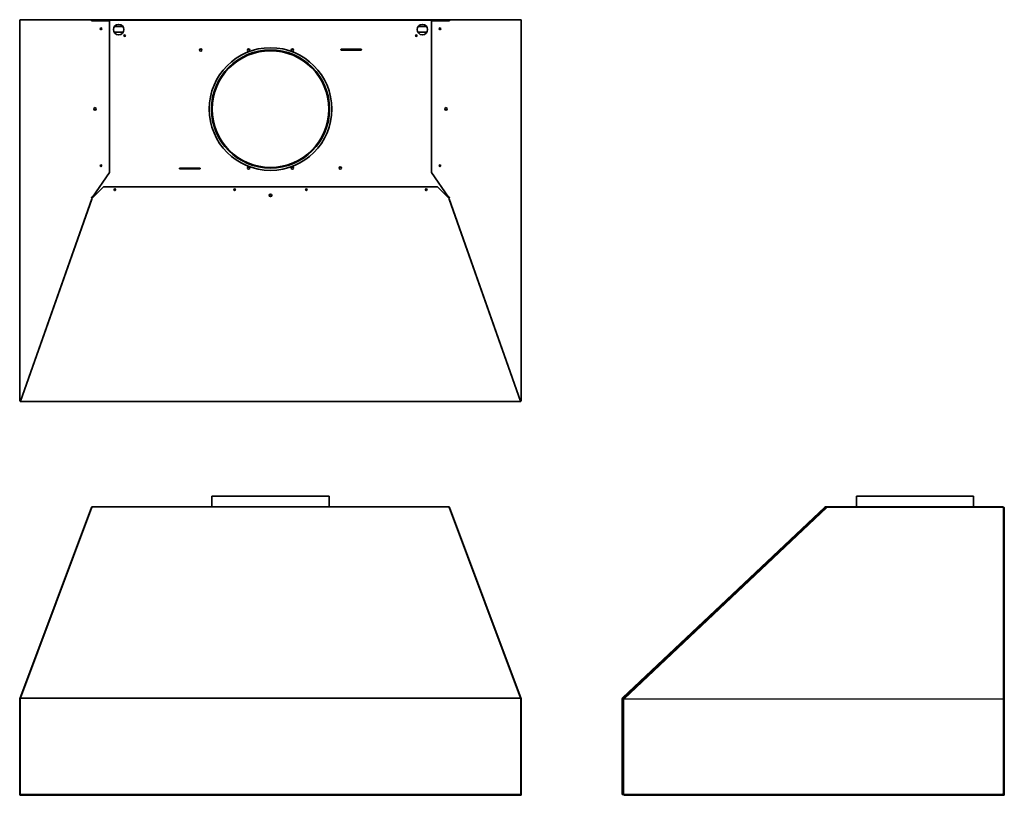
# Model space of a CAD drawing. Extents: x -4 to 78.3, y -1.5 to 63.3.
import ezdxf

# ---------------------------------------------------------------- set-up
doc = ezdxf.new("R2010")
doc.units = 0
doc.header["$MEASUREMENT"] = 0

msp = doc.modelspace()

# ---------------------------------------------------------------- linework, layer by layer
at = {"color": 7, "lineweight": 35}
for p, q in [((-3.959, 63.24), (-3.959, 31.52)), ((-3.954, 63.24), (-3.959, 63.24)), ((-3.871, 63.329), (-3.919, 63.329)), ((-3.919, 63.329), (-3.919, 63.314)), ((-3.87, 63.329), (-3.863, 63.329)), ((2.114, 63.329), (-3.863, 63.329)), ((2.114, 63.24), (2.03, 63.24)), ((2.085, 63.27), (2.066, 63.27)), ((2.085, 63.27), (2.085, 63.291)), ((2.114, 63.329), (3.435, 63.329)), ((2.114, 63.3), (2.139, 63.3)), ((2.114, 63.3), (31.887, 63.3)), ((2.114, 63.24), (3.552, 63.24)), ((30.566, 63.329), (3.435, 63.329)), ((3.435, 63.329), (3.435, 63.3)), ((3.552, 63.24), (3.552, 50.544)), ((3.963, 62.765), (4.659, 62.765)), ((29.343, 62.765), (30.039, 62.765)), ((31.887, 63.24), (30.449, 63.24)), ((30.449, 63.24), (30.449, 50.544)), ((31.887, 63.329), (30.566, 63.329)), ((30.566, 63.329), (30.566, 63.3)), ((31.887, 63.3), (31.862, 63.3)), ((31.887, 63.329), (37.864, 63.329)), ((31.971, 63.24), (31.887, 63.24)), ((31.917, 63.291), (31.917, 63.27)), ((31.936, 63.27), (31.917, 63.27)), ((37.871, 63.329), (37.864, 63.329)), ((37.921, 63.329), (37.872, 63.329)), ((37.921, 63.329), (37.921, 63.314)), ((37.955, 63.24), (37.961, 63.24)), ((37.961, 63.24), (37.961, 31.52)), ((3.93, 62.285), (4.692, 62.285)), ((29.31, 62.285), (30.072, 62.285)), ((24.58, 60.857), (22.906, 60.857)), ((22.906, 60.795), (24.58, 60.795)), ((2.114, 48.502), (3.552, 50.544)), ((11.095, 50.92), (9.421, 50.92)), ((9.421, 50.858), (11.095, 50.858)), ((31.887, 48.502), (30.449, 50.544)), ((2.08, 48.382), (3.05, 49.347)), ((3.05, 49.347), (30.951, 49.347)), ((30.951, 49.347), (31.921, 48.382)), ((2.071, 48.341), (-3.895, 31.45)), ((2.071, 48.321), (-3.895, 31.429)), ((2.114, 48.502), (2.03, 48.502)), ((2.071, 48.321), (2.071, 48.341)), ((2.111, 48.485), (2.111, 48.502)), ((2.112, 48.437), (2.112, 48.457)), ((2.133, 48.437), (2.112, 48.437)), ((2.133, 48.437), (2.134, 48.457)), ((2.135, 48.437), (2.133, 48.437)), ((31.866, 48.437), (31.868, 48.437)), ((31.868, 48.437), (31.868, 48.457)), ((31.868, 48.437), (31.889, 48.437)), ((31.887, 48.502), (31.971, 48.502)), ((31.889, 48.437), (31.889, 48.457)), ((31.891, 48.485), (31.891, 48.502)), ((31.93, 48.321), (31.93, 48.341)), ((37.896, 31.45), (31.93, 48.341)), ((37.896, 31.429), (31.93, 48.321)), ((-3.959, 31.52), (-3.93, 31.52)), ((-3.93, 31.52), (-3.93, 31.527)), ((-3.919, 31.52), (-3.93, 31.52)), ((-3.879, 31.496), (-3.919, 31.496)), ((-3.919, 31.486), (-3.919, 31.496)), ((-3.919, 31.446), (-3.919, 31.431)), ((-3.919, 31.431), (-3.919, 31.401)), ((37.921, 31.401), (-3.919, 31.401)), ((-3.889, 31.467), (-3.897, 31.467)), ((-3.895, 31.429), (-3.895, 31.45)), ((37.921, 31.496), (37.88, 31.496)), ((37.898, 31.467), (37.89, 31.467)), ((37.896, 31.429), (37.896, 31.45)), ((37.92, 31.52), (37.931, 31.52)), ((37.921, 31.486), (37.921, 31.496)), ((37.921, 31.446), (37.921, 31.431)), ((37.921, 31.431), (37.921, 31.401)), ((37.931, 31.52), (37.931, 31.527)), ((37.961, 31.52), (37.931, 31.52)), ((12.111, 23.511), (17.001, 23.511)), ((12.111, 23.511), (12.111, 22.615)), ((17.001, 23.511), (21.891, 23.511)), ((21.891, 23.511), (21.891, 22.615)), ((65.961, 23.511), (75.741, 23.511)), ((65.961, 23.511), (65.961, 22.615)), ((75.741, 23.511), (75.741, 22.615)), ((2.03, 22.557), (-3.954, 6.552)), ((2.071, 22.591), (-3.895, 6.64)), ((2.067, 22.582), (2.065, 22.581)), ((2.071, 22.591), (2.08, 22.615)), ((31.921, 22.615), (2.08, 22.615)), ((31.921, 22.615), (31.93, 22.591)), ((37.896, 6.64), (31.93, 22.591)), ((31.934, 22.582), (31.936, 22.581)), ((31.971, 22.557), (37.955, 6.552)), ((46.422, 6.64), (63.313, 22.591)), ((46.442, 6.618), (63.334, 22.569)), ((47.916, 7.946), (63.171, 22.351)), ((47.916, 7.946), (63.171, 22.351)), ((63.171, 22.351), (63.428, 22.586)), ((63.171, 22.351), (63.428, 22.586)), ((63.313, 22.591), (63.334, 22.569)), ((64.339, 22.615), (63.375, 22.615)), ((63.375, 22.615), (63.375, 22.586)), ((63.431, 22.586), (63.375, 22.586)), ((63.43, 22.587), (63.443, 22.581)), ((63.43, 22.587), (63.43, 22.587)), ((63.495, 22.586), (63.433, 22.586)), ((63.433, 22.586), (63.443, 22.581)), ((63.443, 22.581), (63.448, 22.579)), ((63.443, 22.581), (63.495, 22.557)), ((63.478, 22.586), (63.495, 22.586)), ((78.233, 22.615), (63.495, 22.615)), ((63.495, 22.615), (63.495, 22.557)), ((78.233, 22.557), (78.233, 22.615)), ((78.322, 22.526), (78.322, 6.54)), ((46.532, 6.632), (47.916, 7.946)), ((46.532, 6.632), (47.916, 7.946)), ((-3.919, 6.575), (-3.895, 6.64)), ((37.896, 6.64), (37.921, 6.575)), ((46.422, 6.64), (46.442, 6.618)), ((46.498, 6.599), (46.532, 6.632)), ((46.498, 6.599), (46.532, 6.632)), ((46.518, 6.577), (46.498, 6.599)), ((46.518, 6.577), (46.498, 6.599)), ((-3.959, 6.521), (-3.959, -1.419)), ((-3.959, 6.521), (-3.919, 6.521)), ((-3.954, 6.552), (-3.926, 6.542)), ((-3.919, -1.411), (-3.919, 6.575)), ((37.921, -1.411), (37.921, 6.575)), ((37.961, 6.521), (37.921, 6.521)), ((37.955, 6.552), (37.927, 6.542)), ((37.961, 6.521), (37.961, -1.419)), ((46.424, 6.575), (46.394, 6.575)), ((46.394, -1.411), (46.394, 6.575)), ((46.424, -1.411), (46.424, 6.575)), ((46.513, 6.521), (46.424, 6.521)), ((46.513, 6.521), (46.546, 6.552)), ((46.513, 6.521), (46.542, 6.548)), ((78.233, 6.552), (78.233, 6.521)), ((78.233, 6.521), (78.263, 6.517)), ((78.263, 6.535), (78.263, 6.545)), ((78.293, 6.535), (78.263, 6.535)), ((78.263, 6.517), (78.263, 6.535)), ((78.322, 6.54), (78.293, 6.54)), ((78.293, 6.512), (78.293, 6.535)), ((78.322, 6.501), (78.322, 6.54)), ((78.322, -1.366), (78.322, 6.501)), ((-3.919, -1.419), (-3.959, -1.419)), ((-3.919, -1.411), (-3.919, -1.459)), ((-3.919, -1.453), (-3.919, -1.448)), ((37.921, -1.459), (-3.919, -1.459)), ((-3.919, -1.504), (-3.919, -1.494)), ((-3.919, -1.504), (-3.897, -1.504)), ((-2.099, -1.479), (-3.87, -1.479)), ((-2.099, -1.509), (-3.87, -1.509)), ((-2.072, -1.504), (36.073, -1.504)), ((36.1, -1.479), (37.871, -1.479)), ((36.1, -1.509), (37.871, -1.509)), ((37.898, -1.504), (37.921, -1.504)), ((37.921, -1.411), (37.921, -1.459)), ((37.961, -1.419), (37.921, -1.419)), ((37.921, -1.504), (37.921, -1.494)), ((46.513, -1.419), (46.425, -1.419)), ((46.513, -1.419), (46.513, -1.509)), ((78.178, -1.509), (46.513, -1.509)), ((78.178, -1.419), (78.178, -1.509)), ((78.178, -1.419), (78.233, -1.419)), ((78.183, -1.419), (78.183, -1.435)), ((78.213, -1.419), (78.213, -1.435)), ((78.263, -1.465), (78.263, -1.419)), ((78.263, -1.465), (78.278, -1.465)), ((78.322, -1.416), (78.293, -1.416)), ((78.293, -1.419), (78.293, -1.435)), ((78.293, -1.435), (78.293, -1.419)), ((78.322, -1.416), (78.322, -1.366)), ((78.322, -1.416), (78.322, -1.435))]:
    msp.add_line(p, q, dxfattribs=at)
at = {"color": 7, "lineweight": 13}
for p, q in [((31.93, 22.591), (2.071, 22.591)), ((46.498, 6.599), (63.43, 22.587)), ((63.495, 22.557), (46.546, 6.552)), ((78.233, 22.557), (63.495, 22.557)), ((78.233, 6.552), (78.233, 22.557)), ((37.896, 6.64), (-3.895, 6.64)), ((37.921, 6.575), (-3.919, 6.575)), ((78.233, 6.521), (46.513, 6.521)), ((46.513, 6.521), (46.513, -1.419)), ((78.233, 6.552), (46.546, 6.552)), ((78.233, -1.419), (78.233, 6.521)), ((-3.919, -1.411), (37.921, -1.411)), ((46.513, -1.419), (78.178, -1.419))]:
    msp.add_line(p, q, dxfattribs=at)
at = {"color": 7, "lineweight": 35}
for points in [[(-3.863, 63.329), (-3.877, 63.328), (-3.89, 63.325), (-3.903, 63.32), (-3.915, 63.312), (-3.926, 63.303), (-3.935, 63.292), (-3.943, 63.28), (-3.948, 63.267), (-3.952, 63.253), (-3.954, 63.24)], [(2.11, 63.24), (2.109, 63.252), (2.107, 63.263), (2.105, 63.274), (2.101, 63.283), (2.098, 63.289), (2.095, 63.294), (2.091, 63.297), (2.088, 63.299), (2.085, 63.3)], [(2.11, 63.24), (2.107, 63.25), (2.103, 63.259), (2.097, 63.265), (2.091, 63.269), (2.085, 63.27)], [(31.917, 63.3), (31.912, 63.299), (31.907, 63.295), (31.903, 63.289), (31.898, 63.278), (31.894, 63.265), (31.892, 63.25), (31.891, 63.24)], [(31.917, 63.27), (31.911, 63.269), (31.906, 63.267), (31.901, 63.262), (31.898, 63.258), (31.895, 63.253), (31.893, 63.246), (31.891, 63.24)], [(37.864, 63.329), (37.878, 63.328), (37.891, 63.325), (37.904, 63.32), (37.916, 63.312), (37.927, 63.303), (37.936, 63.292), (37.944, 63.28), (37.95, 63.267), (37.953, 63.254), (37.955, 63.24)], [(2.08, 48.465), (2.073, 48.47), (2.067, 48.477), (2.063, 48.485), (2.059, 48.493), (2.058, 48.502)], [(31.921, 48.465), (31.928, 48.47), (31.934, 48.477), (31.939, 48.485), (31.942, 48.493), (31.943, 48.502)], [(-3.954, 31.554), (-3.948, 31.545), (-3.941, 31.536), (-3.932, 31.529), (-3.924, 31.524), (-3.916, 31.519), (-3.903, 31.513), (-3.889, 31.509), (-3.875, 31.506)], [(-3.919, 31.431), (-3.912, 31.432), (-3.905, 31.436), (-3.899, 31.443), (-3.895, 31.45)], [(37.955, 31.554), (37.95, 31.545), (37.942, 31.536), (37.933, 31.529), (37.925, 31.524), (37.917, 31.519), (37.904, 31.513), (37.89, 31.509), (37.876, 31.506)], [(37.896, 31.45), (37.902, 31.441), (37.908, 31.435), (37.915, 31.432), (37.921, 31.431)], [(-3.954, 6.552), (-3.95, 6.561), (-3.944, 6.57), (-3.937, 6.577), (-3.931, 6.582), (-3.924, 6.586), (-3.913, 6.592)], [(37.955, 6.552), (37.951, 6.561), (37.945, 6.57), (37.938, 6.577), (37.932, 6.582), (37.925, 6.586), (37.914, 6.592)], [(46.546, 6.552), (46.526, 6.576), (46.517, 6.585), (46.509, 6.593), (46.502, 6.597), (46.5, 6.599), (46.499, 6.599), (46.499, 6.599), (46.498, 6.599)], [(-3.919, 6.545), (-3.923, 6.545), (-3.925, 6.544), (-3.926, 6.542)], [(37.921, 6.545), (37.925, 6.544), (37.926, 6.543), (37.927, 6.542)], [(46.542, 6.548), (46.531, 6.563), (46.523, 6.573), (46.519, 6.577), (46.518, 6.577), (46.518, 6.577)], [(46.542, 6.548), (46.529, 6.565), (46.519, 6.577)], [(78.322, 6.54), (78.321, 6.542), (78.32, 6.544), (78.314, 6.548), (78.304, 6.551), (78.295, 6.553), (78.286, 6.554), (78.273, 6.555), (78.259, 6.554), (78.233, 6.552)], [(78.293, 6.54), (78.292, 6.54), (78.292, 6.541), (78.29, 6.542), (78.284, 6.544), (78.272, 6.545), (78.256, 6.545), (78.239, 6.543), (78.233, 6.542)], [(78.233, 6.521), (78.277, 6.514), (78.297, 6.511), (78.313, 6.507), (78.318, 6.505), (78.321, 6.503), (78.322, 6.502), (78.322, 6.501)]]:
    msp.add_lwpolyline(points, dxfattribs=at)
for centre, radius in [((2.833, 62.567), 0.068), ((4.311, 62.5), 0.437), ((29.691, 62.5), 0.437), ((31.168, 62.567), 0.068), ((4.811, 62), 0.068), ((29.191, 62), 0.068), ((11.171, 60.795), 0.098), ((17.001, 55.858), 5.125), ((15.171, 60.795), 0.098), ((18.83, 60.795), 0.098), ((17.001, 55.858), 4.937), ((17.001, 55.858), 4.89), ((17.001, 55.858), 4.875), ((2.336, 55.868), 0.107), ((31.666, 55.868), 0.107), ((2.833, 51.119), 0.068), ((15.171, 50.92), 0.098), ((18.83, 50.92), 0.098), ((22.83, 50.92), 0.098), ((31.168, 51.119), 0.068), ((3.991, 49.114), 0.068), ((14.001, 49.114), 0.068), ((17.001, 48.642), 0.106), ((20.001, 49.114), 0.068), ((30.011, 49.114), 0.068)]:
    msp.add_circle(centre, radius, dxfattribs=at)
for centre, radius, start, end in [((-3.87, 63.24), 0.0895, 90, 179.99999), ((37.871, 63.24), 0.0895, 0, 90), ((22.906, 60.826), 0.031, 90, 270), ((24.58, 60.826), 0.031, 270, 90), ((2.336, 55.868), 0.106, 0.11006, 179.88441), ((31.666, 55.868), 0.106, 0.11007, 179.8844), ((9.421, 50.889), 0.031, 90, 270), ((11.095, 50.889), 0.031, 270, 90), ((3.991, 49.085), 0.068, 12.11655, 167.88352), ((14.001, 49.146), 0.068, 193.84837, 346.15164), ((17.001, 48.674), 0.106, 188.70103, 351.29902), ((20.001, 49.146), 0.068, 193.84837, 346.1517), ((30.011, 49.085), 0.068, 12.11655, 167.88352), ((2.105, 48.515), 0.0762, 189.87321, 238.18037), ((2.112, 48.526), 0.0891, 238.34514, 270.33195), ((2.107, 48.509), 0.0518, 238.5843, 273.76991), ((31.889, 48.526), 0.0891, 269.66804, 301.65486), ((31.894, 48.509), 0.0518, 266.23009, 301.4157), ((31.896, 48.515), 0.0762, 301.81964, 350.12678), ((-3.86, 31.52), 0.0998, 160.59839, 180.02917), ((-3.87, 31.52), 0.0895, 180.00001, 247.61665), ((-3.87, 31.52), 0.06, 179.99999, 250.37258), ((37.871, 31.52), 0.06, 289.62756, 360), ((37.871, 31.52), 0.0895, 292.38335, 360), ((37.861, 31.52), 0.0998, 359.97082, 19.40162), ((2.114, 22.526), 0.0895, 114.49426, 159.5), ((31.887, 22.526), 0.0895, 20.5, 65.50574), ((63.375, 22.526), 0.0895, 90, 133.36), ((63.375, 22.526), 0.06, 90, 133.36), ((63.478, 22.516), 0.0695, 90, 115.5575), ((78.223, 22.516), 0.0695, 30.62916, 82.1436), ((46.484, 6.575), 0.0895, 133.36, 180.00001), ((46.484, 6.575), 0.06, 133.36, 180.00001), ((-3.87, 6.521), 0.0895, 159.5, 179.99999), ((-3.87, 6.521), 0.06, 159.5, 180.00001), ((-3.882, 6.526), 0.0467, 142.43685, 159.43013), ((37.884, 6.526), 0.0467, 20.56988, 37.56315), ((37.871, 6.521), 0.06, 360, 20.5), ((37.871, 6.521), 0.0895, 360, 20.5), ((-3.87, -1.419), 0.0895, 180.00001, 270), ((-3.87, -1.419), 0.06, 180.00001, 214.41159), ((-3.87, -1.419), 0.06, 221.73864, 270), ((-2.099, -1.419), 0.06, 270, 318.26136), ((-2.099, -1.419), 0.0895, 270, 333.49333), ((36.1, -1.419), 0.0895, 206.50666, 270), ((36.1, -1.419), 0.06, 221.73864, 270), ((37.871, -1.419), 0.0895, 270, 0), ((37.871, -1.419), 0.06, 270, 318.26136), ((37.871, -1.419), 0.06, 325.58841, 0), ((46.442, -1.411), 0.0475, 180.00001, 350.8469), ((46.442, -1.411), 0.018, 180.00001, 335.17966), ((78.253, -1.435), 0.0695, 180.00001, 360), ((78.253, -1.435), 0.04, 180.00001, 360)]:
    msp.add_arc(centre, radius, start, end, dxfattribs=at)
for centre, major_axis, ratio, start_param, end_param in [((2.114, 63.24), (0, 0.0895), 0.936672, 0, 1.570796), ((2.114, 63.24), (0, 0.06), 0.936672, 0, 1.570796), ((31.887, 63.24), (0, 0.0895), 0.936672, 4.712389, 6.283185), ((31.887, 63.24), (0, 0.06), 0.936672, 4.712389, 6.283185), ((2.046, 48.382), (0, -0.0599), 0.557378, 0.814257, 1.571865), ((2.046, 48.382), (0, -0.0895), 0.373875, 0.814037, 1.571134), ((31.955, 48.382), (0, -0.0599), 0.557378, 4.71132, 5.468928), ((31.955, 48.382), (0, -0.0895), 0.373875, 4.712051, 5.469149), ((-3.919, 31.491), (0, -0.0895), 0.373978, 6.283177, 7.097131), ((37.921, 31.491), (0, -0.0895), 0.373978, 5.469239, 6.283194), ((2.122, 22.547), (0.0927, -0.0049), 0.435321, 2.251357, 3.00538), ((31.879, 22.547), (0.0927, 0.0049), 0.435321, 0.136212, 0.890236), ((78.233, 22.526), (0.0895, 0), 0.350207, 0, 1.570796), ((78.233, 22.526), (-0.0895, 0), 0.350207, 3.141593, 4.11567)]:
    msp.add_ellipse(centre, major_axis=major_axis, ratio=ratio, start_param=start_param, end_param=end_param, dxfattribs=at)

doc.saveas('drawing.dxf')
